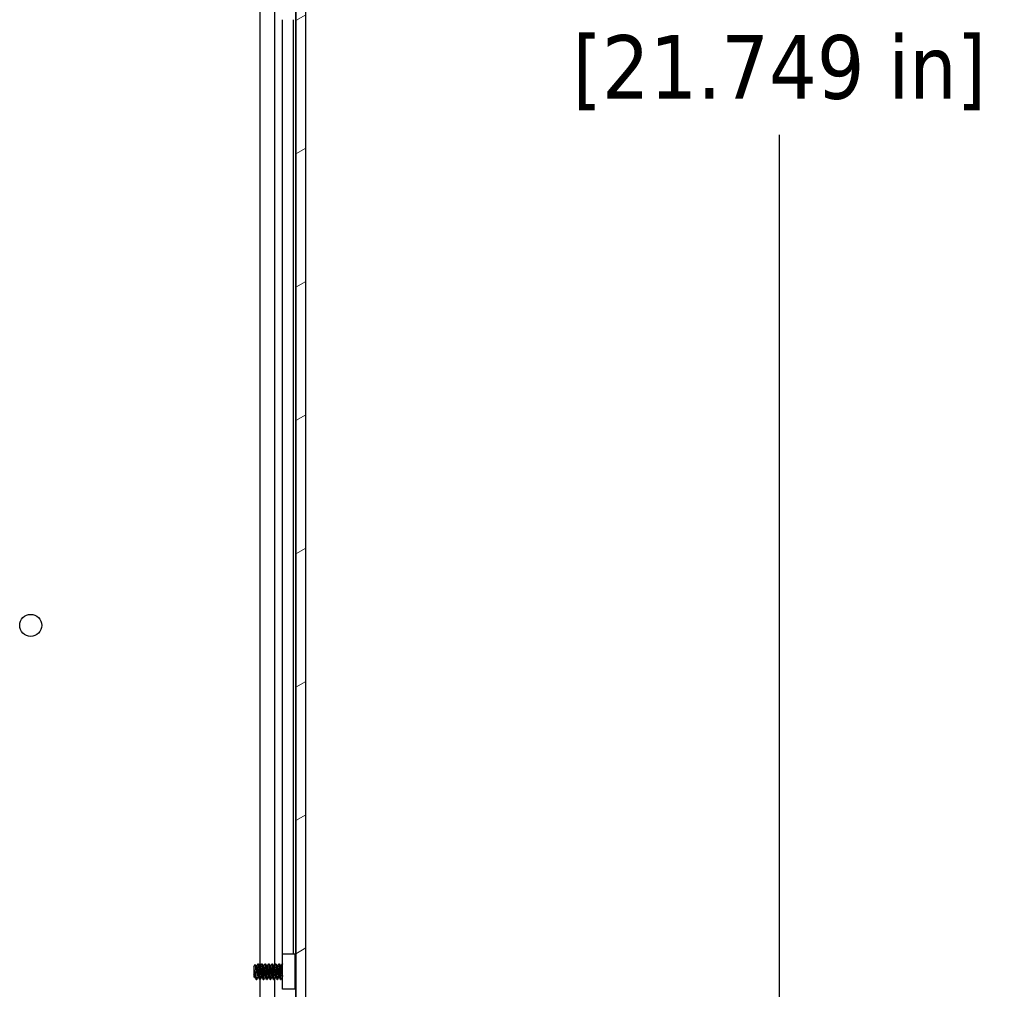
# Model space of a CAD drawing. Header units: millimetres. Extents: x 64 to 1798, y 64 to 1375.
# Tile 43 of 60: x 1000 to 1181, y 551 to 729. Entities that reach past the tile are written whole.
import ezdxf

# ---------------------------------------------------------------- set-up
doc = ezdxf.new("R2010")
doc.units = ezdxf.units.MM
doc.header["$LTSCALE"] = 6.666667
for name, color, linetype, lineweight in [('Dimension (ANSI)', 7, 'Continuous', 25), ('Hatch (ANSI)', 7, 'Continuous', 18), ('Visible (ANSI)', 7, 'Continuous', 25)]:
    doc.layers.add(name, color=color, linetype=linetype, lineweight=lineweight)
doc.styles.add('Note Text (ANSI)', font='tahoma.ttf')
doc.dimstyles.new('Default - mm (ANSI)', dxfattribs={"dimscale": 6.666667, "dimtxt": 1.75, "dimasz": 1.5, "dimexe": 2, "dimexo": 1, "dimgap": 0.8, "dimtad": 0, "dimtih": 1, "dimtoh": 1, "dimrnd": 1e-08, "dimzin": 0, "dimdsep": 46, "dimtxsty": 'Note Text (ANSI)', "dimblk": 'Filled-2', "dimcen": 0.09, "dimdle": 10, "dimclrd": 256, "dimclre": 256, "dimclrt": 256, "dimadec": 1, "dimazin": 0, "dimtfac": 1.741714, "dimtofl": 0, "dimtmove": 0, "dimatfit": 3, "dimldrblk": 'Filled-1', "dimfxl": 1, "dimtolj": 1, "dimtzin": 0, "dimlwd": -1, "dimlwe": -1, "dimarcsym": 0})

# ---------------------------------------------------------------- blocks, each defined once
blk = doc.blocks.new('Filled-2')
at = {"color": 0}
for p, q in [((0, 0), (-1, 0.167)), ((-1, 0.167), (-1, -0.167)), ((-1, 0), (0, 0)), ((-1, -0.167), (0, 0))]:
    blk.add_line(p, q, dxfattribs=at)
at = {"color": 0, "flags": 128}
blk.add_lwpolyline([(-1, -0.167), (0, 0), (-1, 0.167), (-1, -0.167)], dxfattribs=at)
at = {"color": 0}
blk.add_solid([(-1, -0.167), (0, 0), (-1, 0.167), (-1, -0.167)], dxfattribs=at)
blk = doc.blocks.new('*D11')
at = {"layer": 'Defpoints', "color": 0, "transparency": 16777216}
for p in [(1044.53, 1008.66), (1139.68, 1008.66), (1044.53, 456.23)]:
    blk.add_point(p, dxfattribs=at)
at = {"layer": 'Dimension (ANSI)', "transparency": 16777216}
for p, q in [((1051.2, 1008.66), (1153.01, 1008.66)), ((1139.68, 998.66), (1139.68, 756.82)), ((1139.68, 466.23), (1139.68, 708.07)), ((1051.2, 456.23), (1153.01, 456.23))]:
    blk.add_line(p, q, dxfattribs=at)
at = {"layer": 'Dimension (ANSI)', "transparency": 16777216, "xscale": 10, "yscale": 10, "zscale": 10}
for p, rotation in [((1139.68, 1008.66), 90), ((1139.68, 456.23), 270)]:
    blk.add_blockref('Filled-2', p, dxfattribs=dict(at, rotation=rotation))
at = {"layer": 'Dimension (ANSI)', "transparency": 16777216, "char_height": 11.6667, "attachment_point": 5, "style": 'Note Text (ANSI)'}
for s, insert in [('\\A1; 552.43 mm', (1139.68, 743.86)), ('\\A1;[21.749 in]', (1139.68, 719.48))]:
    blk.add_mtext(s, dxfattribs=dict(at, insert=insert))
blk = doc.blocks.new('Filled-1')
at = {"color": 0}
for p, q in [((0, 0), (-1, 0.333)), ((-1, 0.333), (-1, -0.333)), ((-1, 0), (0, 0)), ((-1, -0.333), (0, 0))]:
    blk.add_line(p, q, dxfattribs=at)
at = {"color": 0, "flags": 128}
blk.add_lwpolyline([(-1, -0.333), (0, 0), (-1, 0.333), (-1, -0.333)], dxfattribs=at)
at = {"color": 0}
blk.add_solid([(-1, -0.333), (0, 0), (-1, 0.333), (-1, -0.333)], dxfattribs=at)

msp = doc.modelspace()

# ---------------------------------------------------------------- hatches: boundary and pattern name
at = {"layer": 'Hatch (ANSI)'}
h = msp.add_hatch(dxfattribs=at)
h.set_pattern_fill('ANSI31', color=256, scale=169.333333, angle=-15, style=0)
h.set_pattern_definition([(30, (0, 0), (-10.58333, 18.33087), [])])
h.paths.add_polyline_path([(1052.8272, 1004.7483), (1051.0238, 1004.7483), (1051.0238, 460.1469), (1052.8272, 460.1469)])

# ---------------------------------------------------------------- linework, layer by layer
at = {"layer": 'Visible (ANSI)'}
for p, q in [((1051.0238, 1004.7483), (1051.0238, 460.1469)), ((1052.8272, 460.1469), (1052.8272, 1004.7483)), ((1047.1813, 555.9223), (1047.1813, 731.2778)), ((1044.4746, 555.6404), (1044.4746, 731.0252)), ((1050.9982, 555.9428), (1050.9982, 731.1524)), ((1048.5852, 557.8976), (1048.5852, 729.1976)), ((1050.6172, 557.8976), (1050.6172, 729.1976)), ((1048.5672, 557.8976), (1050.8672, 557.8976)), ((1048.5672, 551.3976), (1048.5672, 557.8976)), ((1050.8672, 557.8976), (1050.8672, 551.3976)), ((1044.0959, 556.07), (1044.1753, 556.07)), ((1044.7309, 556.07), (1044.8103, 556.07)), ((1045.3659, 556.07), (1045.4453, 556.07)), ((1046.0009, 556.07), (1046.0803, 556.07)), ((1046.6359, 556.07), (1046.7153, 556.07)), ((1047.2709, 556.07), (1047.3503, 556.07)), ((1047.9059, 556.07), (1047.9853, 556.07)), ((1048.5409, 556.07), (1048.5672, 556.07)), ((1043.3022, 555.5938), (1043.6252, 555.9168)), ((1043.3022, 555.5938), (1043.3022, 553.7015)), ((1043.3489, 554.9708), (1043.3489, 554.2029)), ((1043.7884, 555.6404), (1043.8578, 555.6404)), ((1044.4234, 555.6404), (1044.4928, 555.6404)), ((1045.0584, 555.6404), (1045.1278, 555.6404)), ((1045.6934, 555.6404), (1045.7628, 555.6404)), ((1046.3284, 555.6404), (1046.3978, 555.6404)), ((1046.9634, 555.6404), (1047.0328, 555.6404)), ((1047.5984, 555.6404), (1047.6678, 555.6404)), ((1048.2334, 555.6404), (1048.3028, 555.6404)), ((1050.8672, 555.8118), (1051.0238, 555.9684)), ((1043.3022, 553.7015), (1043.421, 553.5827)), ((1043.4609, 553.6548), (1043.5304, 553.6548)), ((1043.7784, 553.2252), (1043.7784, 553.651)), ((1043.7784, 553.2252), (1043.8578, 553.2252)), ((1044.0959, 553.6548), (1044.1654, 553.6548)), ((1044.4134, 553.2252), (1044.4928, 553.2252)), ((1044.4746, 469.5576), (1044.4746, 553.2252)), ((1044.7309, 553.6548), (1044.8004, 553.6548)), ((1045.0484, 553.2252), (1045.1278, 553.2252)), ((1045.3659, 553.6548), (1045.4354, 553.6548)), ((1045.6834, 553.2252), (1045.7628, 553.2252)), ((1046.0009, 553.6548), (1046.0704, 553.6548)), ((1046.3184, 553.2252), (1046.3978, 553.2252)), ((1046.6359, 553.6548), (1046.7054, 553.6548)), ((1046.9534, 553.2252), (1047.0328, 553.2252)), ((1047.1813, 469.5576), (1047.1813, 553.4778)), ((1047.2709, 553.6548), (1047.3404, 553.6548)), ((1047.5884, 553.2252), (1047.6678, 553.2252)), ((1047.9059, 553.6548), (1047.9754, 553.6548)), ((1048.2234, 553.2252), (1048.3028, 553.2252)), ((1048.5409, 553.6548), (1048.5672, 553.6548)), ((1050.9436, 553.407), (1051.0238, 553.3268)), ((1050.9982, 469.5576), (1050.9982, 553.3524)), ((1050.8672, 551.3976), (1048.5672, 551.3976))]:
    msp.add_line(p, q, dxfattribs=at)
msp.add_circle((1002.4082, 618.1376), 2.0193, dxfattribs=at)
msp.add_ellipse((1048.4705, 554.6476), major_axis=(0, 0.343), ratio=0.10685664, start_param=0.4127074, end_param=2.72888525, dxfattribs=at)
for points in [[(1043.8479, 555.6404), (1043.9262, 555.7793), (1044.0042, 555.9184), (1044.082, 556.0576)], [(1044.1893, 556.0576), (1044.2703, 555.9127), (1044.3515, 555.7678), (1044.4331, 555.6232)], [(1044.4829, 555.6404), (1044.5612, 555.7793), (1044.6392, 555.9184), (1044.717, 556.0576)], [(1044.8243, 556.0576), (1044.9053, 555.9127), (1044.9865, 555.7678), (1045.0681, 555.6232)], [(1045.1179, 555.6404), (1045.1962, 555.7793), (1045.2742, 555.9184), (1045.352, 556.0576)], [(1045.4593, 556.0576), (1045.5403, 555.9127), (1045.6215, 555.7678), (1045.7031, 555.6232)], [(1045.7529, 555.6404), (1045.8312, 555.7793), (1045.9092, 555.9184), (1045.987, 556.0576)], [(1046.0943, 556.0576), (1046.1753, 555.9127), (1046.2565, 555.7678), (1046.3381, 555.6232)], [(1046.3879, 555.6404), (1046.4662, 555.7793), (1046.5442, 555.9184), (1046.622, 556.0576)], [(1046.7293, 556.0576), (1046.8103, 555.9127), (1046.8915, 555.7678), (1046.9731, 555.6232)], [(1047.0229, 555.6404), (1047.1012, 555.7793), (1047.1792, 555.9184), (1047.257, 556.0576)], [(1047.3643, 556.0576), (1047.4453, 555.9127), (1047.5265, 555.7678), (1047.6081, 555.6232)], [(1047.6579, 555.6404), (1047.7362, 555.7793), (1047.8142, 555.9184), (1047.892, 556.0576)], [(1047.9993, 556.0576), (1048.0803, 555.9127), (1048.1615, 555.7678), (1048.2431, 555.6232)], [(1048.2929, 555.6404), (1048.3712, 555.7793), (1048.4492, 555.9184), (1048.527, 556.0576)], [(1043.3489, 554.9708), (1043.3755, 554.872), (1043.4002, 554.7622), (1043.4223, 554.6476)], [(1043.6352, 555.913), (1043.6894, 555.8163), (1043.7436, 555.7197), (1043.7981, 555.6232)], [(1051.0086, 555.9532), (1051.0136, 555.9623), (1051.0187, 555.9713), (1051.0238, 555.9804)], [(1043.4709, 553.6548), (1043.4581, 553.6322), (1043.4454, 553.6096), (1043.4327, 553.587)], [(1043.7464, 553.2699), (1043.6714, 553.4041), (1043.5962, 553.5382), (1043.5207, 553.6721)], [(1044.1059, 553.6548), (1044.0275, 553.5159), (1043.9496, 553.3768), (1043.8718, 553.2376)], [(1044.3995, 553.2376), (1044.3184, 553.3826), (1044.2373, 553.5274), (1044.1557, 553.6721)], [(1044.7409, 553.6548), (1044.6625, 553.5159), (1044.5846, 553.3768), (1044.5068, 553.2376)], [(1045.0345, 553.2376), (1044.9534, 553.3826), (1044.8723, 553.5274), (1044.7907, 553.6721)], [(1045.3759, 553.6548), (1045.2975, 553.5159), (1045.2196, 553.3768), (1045.1418, 553.2376)], [(1045.6695, 553.2376), (1045.5884, 553.3826), (1045.5073, 553.5274), (1045.4257, 553.6721)], [(1046.0109, 553.6548), (1045.9325, 553.5159), (1045.8546, 553.3768), (1045.7768, 553.2376)], [(1046.3045, 553.2376), (1046.2234, 553.3826), (1046.1423, 553.5274), (1046.0607, 553.6721)], [(1046.6459, 553.6548), (1046.5675, 553.5159), (1046.4896, 553.3768), (1046.4118, 553.2376)], [(1046.9395, 553.2376), (1046.8584, 553.3826), (1046.7773, 553.5274), (1046.6957, 553.6721)], [(1047.2809, 553.6548), (1047.2025, 553.5159), (1047.1246, 553.3768), (1047.0468, 553.2376)], [(1047.5745, 553.2376), (1047.4934, 553.3826), (1047.4123, 553.5274), (1047.3307, 553.6721)], [(1047.9159, 553.6548), (1047.8375, 553.5159), (1047.7596, 553.3768), (1047.6818, 553.2376)], [(1048.2095, 553.2376), (1048.1284, 553.3826), (1048.0473, 553.5274), (1047.9657, 553.6721)], [(1048.5509, 553.6548), (1048.4725, 553.5159), (1048.3946, 553.3768), (1048.3168, 553.2376)], [(1050.9487, 553.4019), (1050.9215, 553.3534), (1050.8943, 553.3048), (1050.8672, 553.2563)]]:
    msp.add_open_spline(points, degree=3, dxfattribs=at)
for points, weights, knots in [([(1044.082, 556.0576), (1044.1177, 556.1214), (1044.1489, 555.8794), (1044.2018, 555.4688), (1044.2547, 554.6476)], [0.937106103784, 0.916453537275, 1, 0.866025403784, 1], [0.0768375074, 0.0768375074, 0.0768375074, 0.0833333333, 0.0833333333, 0.09375, 0.09375, 0.09375]), ([(1044.1753, 556.07), (1044.2037, 556.07), (1044.2282, 555.8794), (1044.2812, 555.4688), (1044.3341, 554.6476)], [0.933012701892, 0.933012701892, 1, 0.866025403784, 1], [0.140625, 0.140625, 0.140625, 0.1458333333, 0.1458333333, 0.15625, 0.15625, 0.15625]), ([(1044.717, 556.0576), (1044.7527, 556.1214), (1044.7839, 555.8794), (1044.8368, 555.4688), (1044.8897, 554.6476)], [0.937106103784, 0.916453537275, 1, 0.866025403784, 1], [0.1393375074, 0.1393375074, 0.1393375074, 0.1458333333, 0.1458333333, 0.15625, 0.15625, 0.15625]), ([(1044.8103, 556.07), (1044.8387, 556.07), (1044.8632, 555.8794), (1044.9162, 555.4688), (1044.9691, 554.6476)], [0.933012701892, 0.933012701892, 1, 0.866025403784, 1], [0.203125, 0.203125, 0.203125, 0.2083333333, 0.2083333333, 0.21875, 0.21875, 0.21875]), ([(1045.352, 556.0576), (1045.3877, 556.1214), (1045.4189, 555.8794), (1045.4718, 555.4688), (1045.5247, 554.6476)], [0.937106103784, 0.916453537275, 1, 0.866025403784, 1], [0.2018375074, 0.2018375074, 0.2018375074, 0.2083333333, 0.2083333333, 0.21875, 0.21875, 0.21875]), ([(1045.4453, 556.07), (1045.4737, 556.07), (1045.4982, 555.8794), (1045.5512, 555.4688), (1045.6041, 554.6476)], [0.933012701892, 0.933012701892, 1, 0.866025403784, 1], [0.265625, 0.265625, 0.265625, 0.2708333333, 0.2708333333, 0.28125, 0.28125, 0.28125]), ([(1045.987, 556.0576), (1046.0227, 556.1214), (1046.0539, 555.8794), (1046.1068, 555.4688), (1046.1597, 554.6476)], [0.937106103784, 0.916453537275, 1, 0.866025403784, 1], [0.2643375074, 0.2643375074, 0.2643375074, 0.2708333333, 0.2708333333, 0.28125, 0.28125, 0.28125]), ([(1046.0803, 556.07), (1046.1087, 556.07), (1046.1332, 555.8794), (1046.1862, 555.4688), (1046.2391, 554.6476)], [0.933012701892, 0.933012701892, 1, 0.866025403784, 1], [0.328125, 0.328125, 0.328125, 0.3333333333, 0.3333333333, 0.34375, 0.34375, 0.34375]), ([(1046.622, 556.0576), (1046.6577, 556.1214), (1046.6889, 555.8794), (1046.7418, 555.4688), (1046.7947, 554.6476)], [0.937106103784, 0.916453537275, 1, 0.866025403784, 1], [0.3268375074, 0.3268375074, 0.3268375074, 0.3333333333, 0.3333333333, 0.34375, 0.34375, 0.34375]), ([(1046.7153, 556.07), (1046.7437, 556.07), (1046.7682, 555.8794), (1046.8212, 555.4688), (1046.8741, 554.6476)], [0.933012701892, 0.933012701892, 1, 0.866025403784, 1], [0.390625, 0.390625, 0.390625, 0.3958333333, 0.3958333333, 0.40625, 0.40625, 0.40625]), ([(1047.257, 556.0576), (1047.2927, 556.1214), (1047.3239, 555.8794), (1047.3768, 555.4688), (1047.4297, 554.6476)], [0.937106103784, 0.916453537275, 1, 0.866025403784, 1], [0.3893375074, 0.3893375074, 0.3893375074, 0.3958333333, 0.3958333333, 0.40625, 0.40625, 0.40625]), ([(1047.3503, 556.07), (1047.3787, 556.07), (1047.4032, 555.8794), (1047.4562, 555.4688), (1047.5091, 554.6476)], [0.933012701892, 0.933012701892, 1, 0.866025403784, 1], [0.453125, 0.453125, 0.453125, 0.4583333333, 0.4583333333, 0.46875, 0.46875, 0.46875]), ([(1047.892, 556.0576), (1047.9277, 556.1214), (1047.9589, 555.8794), (1048.0118, 555.4688), (1048.0647, 554.6476)], [0.937106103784, 0.916453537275, 1, 0.866025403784, 1], [0.4518375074, 0.4518375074, 0.4518375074, 0.4583333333, 0.4583333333, 0.46875, 0.46875, 0.46875]), ([(1047.9853, 556.07), (1048.0137, 556.07), (1048.0382, 555.8794), (1048.0912, 555.4688), (1048.1441, 554.6476)], [0.933012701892, 0.933012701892, 1, 0.866025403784, 1], [0.515625, 0.515625, 0.515625, 0.5208333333, 0.5208333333, 0.53125, 0.53125, 0.53125]), ([(1043.3489, 554.9708), (1043.3662, 554.8137), (1043.3816, 554.6476), (1043.4345, 554.0744), (1043.4874, 553.7878), (1043.503, 553.7034), (1043.5207, 553.6721)], [0.941670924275, 0.957095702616, 1, 0.866025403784, 1, 0.956426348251, 0.941196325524], [0.0279141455, 0.0279141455, 0.0279141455, 0.03125, 0.03125, 0.0416666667, 0.0416666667, 0.0450545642, 0.0450545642, 0.0450545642]), ([(1043.7981, 555.6232), (1043.8158, 555.5918), (1043.8314, 555.5074), (1043.8843, 555.2208), (1043.9372, 554.6476), (1043.9901, 554.0744), (1044.043, 553.7878), (1044.0676, 553.6548), (1044.0959, 553.6548)], [0.941196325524, 0.956426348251, 1, 0.866025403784, 1, 0.866025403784, 1, 0.933012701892, 0.933012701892], [0.0799454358, 0.0799454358, 0.0799454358, 0.0833333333, 0.0833333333, 0.09375, 0.09375, 0.1041666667, 0.1041666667, 0.109375, 0.109375, 0.109375]), ([(1043.8578, 555.6404), (1043.8862, 555.6404), (1043.9107, 555.5074), (1043.9637, 555.2208), (1044.0166, 554.6476), (1044.0695, 554.0744), (1044.1224, 553.7878), (1044.138, 553.7034), (1044.1557, 553.6721)], [0.933012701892, 0.933012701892, 1, 0.866025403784, 1, 0.866025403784, 1, 0.956426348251, 0.941196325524], [0.078125, 0.078125, 0.078125, 0.0833333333, 0.0833333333, 0.09375, 0.09375, 0.1041666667, 0.1041666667, 0.1075545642, 0.1075545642, 0.1075545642]), ([(1044.2547, 554.6476), (1044.3076, 553.8264), (1044.3605, 553.4158), (1044.3851, 553.2252), (1044.4134, 553.2252)], [1, 0.866025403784, 1, 0.933012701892, 0.933012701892], [0.09375, 0.09375, 0.09375, 0.1041666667, 0.1041666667, 0.109375, 0.109375, 0.109375]), ([(1044.3341, 554.6476), (1044.387, 553.8264), (1044.4399, 553.4158), (1044.4711, 553.1738), (1044.5068, 553.2376)], [1, 0.866025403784, 1, 0.916453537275, 0.937106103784], [0.15625, 0.15625, 0.15625, 0.1666666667, 0.1666666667, 0.1731624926, 0.1731624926, 0.1731624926]), ([(1044.4331, 555.6232), (1044.4508, 555.5918), (1044.4664, 555.5074), (1044.5193, 555.2208), (1044.5722, 554.6476), (1044.6251, 554.0744), (1044.678, 553.7878), (1044.7026, 553.6548), (1044.7309, 553.6548)], [0.941196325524, 0.956426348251, 1, 0.866025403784, 1, 0.866025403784, 1, 0.933012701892, 0.933012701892], [0.1424454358, 0.1424454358, 0.1424454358, 0.1458333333, 0.1458333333, 0.15625, 0.15625, 0.1666666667, 0.1666666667, 0.171875, 0.171875, 0.171875]), ([(1044.4928, 555.6404), (1044.5212, 555.6404), (1044.5457, 555.5074), (1044.5987, 555.2208), (1044.6516, 554.6476), (1044.7045, 554.0744), (1044.7574, 553.7878), (1044.773, 553.7034), (1044.7907, 553.6721)], [0.933012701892, 0.933012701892, 1, 0.866025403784, 1, 0.866025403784, 1, 0.956426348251, 0.941196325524], [0.140625, 0.140625, 0.140625, 0.1458333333, 0.1458333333, 0.15625, 0.15625, 0.1666666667, 0.1666666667, 0.1700545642, 0.1700545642, 0.1700545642]), ([(1044.8897, 554.6476), (1044.9426, 553.8264), (1044.9955, 553.4158), (1045.0201, 553.2252), (1045.0484, 553.2252)], [1, 0.866025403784, 1, 0.933012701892, 0.933012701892], [0.15625, 0.15625, 0.15625, 0.1666666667, 0.1666666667, 0.171875, 0.171875, 0.171875]), ([(1044.9691, 554.6476), (1045.022, 553.8264), (1045.0749, 553.4158), (1045.1061, 553.1738), (1045.1418, 553.2376)], [1, 0.866025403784, 1, 0.916453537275, 0.937106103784], [0.21875, 0.21875, 0.21875, 0.2291666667, 0.2291666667, 0.2356624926, 0.2356624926, 0.2356624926]), ([(1045.0681, 555.6232), (1045.0858, 555.5918), (1045.1014, 555.5074), (1045.1543, 555.2208), (1045.2072, 554.6476), (1045.2601, 554.0744), (1045.313, 553.7878), (1045.3376, 553.6548), (1045.3659, 553.6548)], [0.941196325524, 0.956426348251, 1, 0.866025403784, 1, 0.866025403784, 1, 0.933012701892, 0.933012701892], [0.2049454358, 0.2049454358, 0.2049454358, 0.2083333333, 0.2083333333, 0.21875, 0.21875, 0.2291666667, 0.2291666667, 0.234375, 0.234375, 0.234375]), ([(1045.1278, 555.6404), (1045.1562, 555.6404), (1045.1807, 555.5074), (1045.2337, 555.2208), (1045.2866, 554.6476), (1045.3395, 554.0744), (1045.3924, 553.7878), (1045.408, 553.7034), (1045.4257, 553.6721)], [0.933012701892, 0.933012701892, 1, 0.866025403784, 1, 0.866025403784, 1, 0.956426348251, 0.941196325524], [0.203125, 0.203125, 0.203125, 0.2083333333, 0.2083333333, 0.21875, 0.21875, 0.2291666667, 0.2291666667, 0.2325545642, 0.2325545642, 0.2325545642]), ([(1045.5247, 554.6476), (1045.5776, 553.8264), (1045.6305, 553.4158), (1045.6551, 553.2252), (1045.6834, 553.2252)], [1, 0.866025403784, 1, 0.933012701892, 0.933012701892], [0.21875, 0.21875, 0.21875, 0.2291666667, 0.2291666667, 0.234375, 0.234375, 0.234375]), ([(1045.6041, 554.6476), (1045.657, 553.8264), (1045.7099, 553.4158), (1045.7411, 553.1738), (1045.7768, 553.2376)], [1, 0.866025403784, 1, 0.916453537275, 0.937106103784], [0.28125, 0.28125, 0.28125, 0.2916666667, 0.2916666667, 0.2981624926, 0.2981624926, 0.2981624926]), ([(1045.7031, 555.6232), (1045.7208, 555.5918), (1045.7364, 555.5074), (1045.7893, 555.2208), (1045.8422, 554.6476), (1045.8951, 554.0744), (1045.948, 553.7878), (1045.9726, 553.6548), (1046.0009, 553.6548)], [0.941196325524, 0.956426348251, 1, 0.866025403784, 1, 0.866025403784, 1, 0.933012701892, 0.933012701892], [0.2674454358, 0.2674454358, 0.2674454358, 0.2708333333, 0.2708333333, 0.28125, 0.28125, 0.2916666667, 0.2916666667, 0.296875, 0.296875, 0.296875]), ([(1045.7628, 555.6404), (1045.7912, 555.6404), (1045.8157, 555.5074), (1045.8687, 555.2208), (1045.9216, 554.6476), (1045.9745, 554.0744), (1046.0274, 553.7878), (1046.043, 553.7034), (1046.0607, 553.6721)], [0.933012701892, 0.933012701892, 1, 0.866025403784, 1, 0.866025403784, 1, 0.956426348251, 0.941196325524], [0.265625, 0.265625, 0.265625, 0.2708333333, 0.2708333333, 0.28125, 0.28125, 0.2916666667, 0.2916666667, 0.2950545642, 0.2950545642, 0.2950545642]), ([(1046.1597, 554.6476), (1046.2126, 553.8264), (1046.2655, 553.4158), (1046.2901, 553.2252), (1046.3184, 553.2252)], [1, 0.866025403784, 1, 0.933012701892, 0.933012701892], [0.28125, 0.28125, 0.28125, 0.2916666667, 0.2916666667, 0.296875, 0.296875, 0.296875]), ([(1046.2391, 554.6476), (1046.292, 553.8264), (1046.3449, 553.4158), (1046.3761, 553.1738), (1046.4118, 553.2376)], [1, 0.866025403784, 1, 0.916453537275, 0.937106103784], [0.34375, 0.34375, 0.34375, 0.3541666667, 0.3541666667, 0.3606624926, 0.3606624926, 0.3606624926]), ([(1046.3381, 555.6232), (1046.3558, 555.5918), (1046.3714, 555.5074), (1046.4243, 555.2208), (1046.4772, 554.6476), (1046.5301, 554.0744), (1046.583, 553.7878), (1046.6076, 553.6548), (1046.6359, 553.6548)], [0.941196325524, 0.956426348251, 1, 0.866025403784, 1, 0.866025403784, 1, 0.933012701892, 0.933012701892], [0.3299454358, 0.3299454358, 0.3299454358, 0.3333333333, 0.3333333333, 0.34375, 0.34375, 0.3541666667, 0.3541666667, 0.359375, 0.359375, 0.359375]), ([(1046.3978, 555.6404), (1046.4262, 555.6404), (1046.4507, 555.5074), (1046.5037, 555.2208), (1046.5566, 554.6476), (1046.6095, 554.0744), (1046.6624, 553.7878), (1046.678, 553.7034), (1046.6957, 553.6721)], [0.933012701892, 0.933012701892, 1, 0.866025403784, 1, 0.866025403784, 1, 0.956426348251, 0.941196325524], [0.328125, 0.328125, 0.328125, 0.3333333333, 0.3333333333, 0.34375, 0.34375, 0.3541666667, 0.3541666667, 0.3575545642, 0.3575545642, 0.3575545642]), ([(1046.7947, 554.6476), (1046.8476, 553.8264), (1046.9005, 553.4158), (1046.9251, 553.2252), (1046.9534, 553.2252)], [1, 0.866025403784, 1, 0.933012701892, 0.933012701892], [0.34375, 0.34375, 0.34375, 0.3541666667, 0.3541666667, 0.359375, 0.359375, 0.359375]), ([(1046.8741, 554.6476), (1046.927, 553.8264), (1046.9799, 553.4158), (1047.0111, 553.1738), (1047.0468, 553.2376)], [1, 0.866025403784, 1, 0.916453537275, 0.937106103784], [0.40625, 0.40625, 0.40625, 0.4166666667, 0.4166666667, 0.4231624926, 0.4231624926, 0.4231624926]), ([(1046.9731, 555.6232), (1046.9908, 555.5918), (1047.0064, 555.5074), (1047.0593, 555.2208), (1047.1122, 554.6476), (1047.1651, 554.0744), (1047.218, 553.7878), (1047.2426, 553.6548), (1047.2709, 553.6548)], [0.941196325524, 0.956426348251, 1, 0.866025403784, 1, 0.866025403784, 1, 0.933012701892, 0.933012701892], [0.3924454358, 0.3924454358, 0.3924454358, 0.3958333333, 0.3958333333, 0.40625, 0.40625, 0.4166666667, 0.4166666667, 0.421875, 0.421875, 0.421875]), ([(1047.0328, 555.6404), (1047.0612, 555.6404), (1047.0857, 555.5074), (1047.1387, 555.2208), (1047.1916, 554.6476), (1047.2445, 554.0744), (1047.2974, 553.7878), (1047.313, 553.7034), (1047.3307, 553.6721)], [0.933012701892, 0.933012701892, 1, 0.866025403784, 1, 0.866025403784, 1, 0.956426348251, 0.941196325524], [0.390625, 0.390625, 0.390625, 0.3958333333, 0.3958333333, 0.40625, 0.40625, 0.4166666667, 0.4166666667, 0.4200545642, 0.4200545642, 0.4200545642]), ([(1047.4297, 554.6476), (1047.4826, 553.8264), (1047.5355, 553.4158), (1047.5601, 553.2252), (1047.5884, 553.2252)], [1, 0.866025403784, 1, 0.933012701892, 0.933012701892], [0.40625, 0.40625, 0.40625, 0.4166666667, 0.4166666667, 0.421875, 0.421875, 0.421875]), ([(1047.5091, 554.6476), (1047.562, 553.8264), (1047.6149, 553.4158), (1047.6461, 553.1738), (1047.6818, 553.2376)], [1, 0.866025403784, 1, 0.916453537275, 0.937106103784], [0.46875, 0.46875, 0.46875, 0.4791666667, 0.4791666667, 0.4856624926, 0.4856624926, 0.4856624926]), ([(1047.6081, 555.6232), (1047.6258, 555.5918), (1047.6414, 555.5074), (1047.6943, 555.2208), (1047.7472, 554.6476), (1047.8001, 554.0744), (1047.853, 553.7878), (1047.8776, 553.6548), (1047.9059, 553.6548)], [0.941196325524, 0.956426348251, 1, 0.866025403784, 1, 0.866025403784, 1, 0.933012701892, 0.933012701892], [0.4549454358, 0.4549454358, 0.4549454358, 0.4583333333, 0.4583333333, 0.46875, 0.46875, 0.4791666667, 0.4791666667, 0.484375, 0.484375, 0.484375]), ([(1047.6678, 555.6404), (1047.6962, 555.6404), (1047.7207, 555.5074), (1047.7737, 555.2208), (1047.8266, 554.6476), (1047.8795, 554.0744), (1047.9324, 553.7878), (1047.948, 553.7034), (1047.9657, 553.6721)], [0.933012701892, 0.933012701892, 1, 0.866025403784, 1, 0.866025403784, 1, 0.956426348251, 0.941196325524], [0.453125, 0.453125, 0.453125, 0.4583333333, 0.4583333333, 0.46875, 0.46875, 0.4791666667, 0.4791666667, 0.4825545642, 0.4825545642, 0.4825545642]), ([(1048.0647, 554.6476), (1048.1176, 553.8264), (1048.1705, 553.4158), (1048.1951, 553.2252), (1048.2234, 553.2252)], [1, 0.866025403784, 1, 0.933012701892, 0.933012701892], [0.46875, 0.46875, 0.46875, 0.4791666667, 0.4791666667, 0.484375, 0.484375, 0.484375]), ([(1048.1441, 554.6476), (1048.197, 553.8264), (1048.2499, 553.4158), (1048.2811, 553.1738), (1048.3168, 553.2376)], [1, 0.866025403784, 1, 0.916453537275, 0.937106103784], [0.53125, 0.53125, 0.53125, 0.5416666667, 0.5416666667, 0.5481624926, 0.5481624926, 0.5481624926]), ([(1048.2431, 555.6232), (1048.2608, 555.5918), (1048.2764, 555.5074), (1048.3293, 555.2208), (1048.3822, 554.6476), (1048.4351, 554.0744), (1048.488, 553.7878), (1048.5126, 553.6548), (1048.5409, 553.6548)], [0.941196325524, 0.956426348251, 1, 0.866025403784, 1, 0.866025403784, 1, 0.933012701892, 0.933012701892], [0.5174454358, 0.5174454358, 0.5174454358, 0.5208333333, 0.5208333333, 0.53125, 0.53125, 0.5416666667, 0.5416666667, 0.546875, 0.546875, 0.546875]), ([(1048.3028, 555.6404), (1048.3312, 555.6404), (1048.3557, 555.5074), (1048.3965, 555.2865), (1048.4413, 554.8545)], [0.933012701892, 0.933012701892, 1, 0.893471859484, 0.956352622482], [0.515625, 0.515625, 0.515625, 0.5208333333, 0.5208333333, 0.529116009, 0.529116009, 0.529116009]), ([(1043.3489, 554.2029), (1043.3805, 553.9367), (1043.408, 553.7878), (1043.4326, 553.6548), (1043.4609, 553.6548)], [0.933829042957, 0.925617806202, 1, 0.933012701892, 0.933012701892], [0.0358833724, 0.0358833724, 0.0358833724, 0.0416666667, 0.0416666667, 0.046875, 0.046875, 0.046875]), ([(1043.7784, 553.651), (1043.7924, 553.5127), (1043.8049, 553.4158), (1043.8361, 553.1738), (1043.8718, 553.2376)], [0.948065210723, 0.96476686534, 1, 0.916453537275, 0.937106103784], [0.10142725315, 0.10142725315, 0.10142725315, 0.10416666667, 0.10416666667, 0.11066249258, 0.11066249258, 0.11066249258])]:
    msp.add_rational_spline(points, weights, degree=2, knots=knots, dxfattribs=at)
for points, weights in [([(1048.527, 556.0576), (1048.5473, 556.094), (1048.5672, 556.0256)], [0.937106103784, 0.925226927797, 0.947821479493]), ([(1048.5101, 554.1877), (1048.5406, 553.9331), (1048.5672, 553.7889)], [0.933422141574, 0.927799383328, 0.999392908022])]:
    msp.add_rational_spline(points, weights, degree=2, dxfattribs=at)
for points, knots in [([(1043.4223, 554.6476), (1043.4323, 554.5954), (1043.4516, 554.4966), (1043.4957, 554.2762), (1043.5141, 554.1852), (1043.561, 553.9582), (1043.5885, 553.8281), (1043.6487, 553.5588), (1043.6738, 553.4582), (1043.7233, 553.3085), (1043.7511, 553.2525), (1043.7784, 553.2252)], [-0.169469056, -0.169469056, -0.169469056, -0.169469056, -0.142100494, -0.142100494, -0.122546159, -0.122546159, -0.091769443, -0.091769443, -0.050399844, -0.050399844, 0, 0, 0, 0]), ([(1043.7274, 554.6476), (1043.7206, 554.8059), (1043.7145, 554.9301), (1043.7037, 555.1395), (1043.6977, 555.2464), (1043.6831, 555.4822), (1043.6747, 555.6009), (1043.6628, 555.7411), (1043.659, 555.7822), (1043.6472, 555.8816), (1043.6385, 555.9167), (1043.6282, 555.9189), (1043.6267, 555.9183), (1043.6252, 555.9168)], [-0.327507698, -0.327507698, -0.327507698, -0.327507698, -0.298679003, -0.298679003, -0.265137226, -0.265137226, -0.218249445, -0.218249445, -0.194983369, -0.194983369, -0.148477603, -0.148477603, -0.140894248, -0.140894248, -0.140894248, -0.140894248]), ([(1043.7784, 553.651), (1043.77, 553.7871), (1043.7612, 553.944), (1043.7525, 554.1146), (1043.7481, 554.2), (1043.7438, 554.2872), (1043.7396, 554.3764), (1043.7354, 554.4656), (1043.7312, 554.5575), (1043.7274, 554.6476)], [0, 0, 0, 0, 0.00054045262, 0.00054045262, 0.00054045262, 0.00081067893, 0.00081067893, 0.00081067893, 0.00108090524, 0.00108090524, 0.00108090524, 0.00108090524]), ([(1048.4558, 554.9618), (1048.4664, 555.005), (1048.4818, 555.0497), (1048.5201, 555.129), (1048.542, 555.1647), (1048.5672, 555.1977)], [0, 0, 0, 0, 0.0142453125, 0.0142453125, 0.0267228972, 0.0267228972, 0.0267228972, 0.0267228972]), ([(1048.5672, 554.0976), (1048.5528, 554.1164), (1048.5395, 554.136), (1048.5112, 554.1837), (1048.497, 554.2125), (1048.473, 554.2721), (1048.4632, 554.3031), (1048.4558, 554.3334)], [0.0124956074, 0.0124956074, 0.0124956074, 0.0124956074, 0.0195994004, 0.0195994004, 0.029259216, 0.029259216, 0.0392505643, 0.0392505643, 0.0392505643, 0.0392505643]), ([(1043.4327, 553.587), (1043.427, 553.5769), (1043.4211, 553.5786), (1043.4063, 553.6129), (1043.3974, 553.6612), (1043.3812, 553.8047), (1043.3746, 553.8824), (1043.3625, 554.0244), (1043.3557, 554.1105), (1043.3489, 554.2029)], [-0.0993809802, -0.0993809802, -0.0993809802, -0.0993809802, -0.0821352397, -0.0821352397, -0.0557038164, -0.0557038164, -0.030124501, -0.030124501, 0, 0, 0, 0]), ([(1050.9436, 553.407), (1050.9357, 553.4149), (1050.9277, 553.4481), (1050.9136, 553.5537), (1050.9064, 553.6315), (1050.8882, 553.8694), (1050.8792, 554.0007), (1050.8692, 554.161), (1050.8682, 554.1769), (1050.8672, 554.1929)], [-0.529903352, -0.529903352, -0.529903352, -0.529903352, -0.438646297, -0.438646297, -0.360774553, -0.360774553, -0.293383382, -0.293383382, -0.286024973, -0.286024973, -0.286024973, -0.286024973])]:
    msp.add_open_spline(points, degree=3, knots=knots, dxfattribs=at)

# ---------------------------------------------------------------- dimensions: what is measured, and where the dimension line sits
at = {"layer": 'Dimension (ANSI)'}
dim = msp.add_linear_dim(base=(1139.6773, 1008.6626), p1=(1044.5309, 456.2326), p2=(1044.5309, 1008.6626), angle=90, text=' <> mm\\X[21.749 in]', dimstyle='Default - mm (ANSI)', override={"dimgap": 0.8, "dimdec": 2, "dimpost": '', "dimtol": 0, "dimlim": 0, "dimtp": 0, "dimtm": 0, "dimtdec": 2, "dimatfit": 1}, dxfattribs=at)
dim.commit()
dim.dimension.update_dxf_attribs({"geometry": '*D11', "text_midpoint": (1139.6773, 732.4476), "dimtype": 160})

doc.saveas('drawing.dxf')
